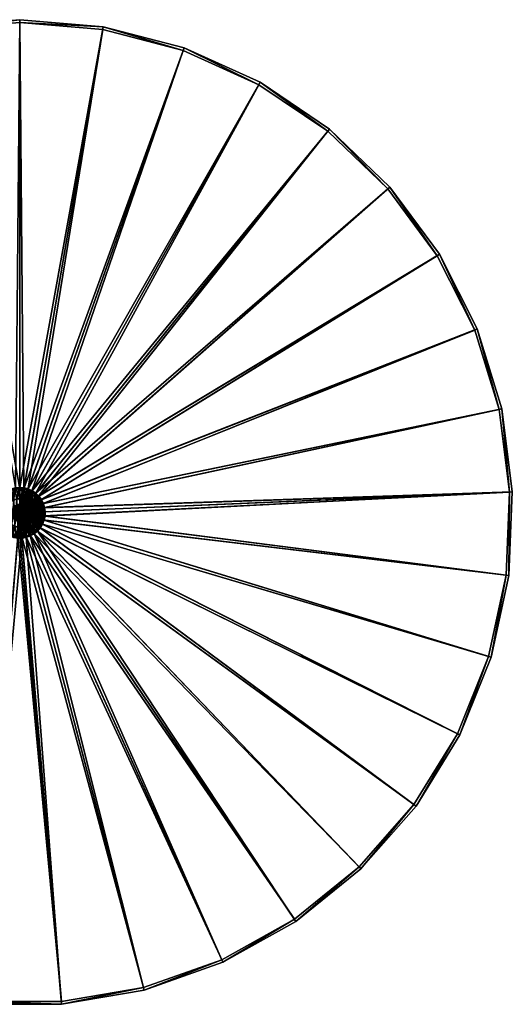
# Model space of a CAD drawing. Header units: millimetres. Extents: x 2 to 352, y -174 to 175.
# Tile 2 of 2: x 177 to 352, y -174 to 175. Entities that reach past the tile are written whole.
import ezdxf

# ---------------------------------------------------------------- set-up
doc = ezdxf.new("R2010")
doc.units = ezdxf.units.MM
doc.header["$LTSCALE"] = 25.4
doc.layers.get('0').update_dxf_attribs({"true_color": 0xff5454})

# ---------------------------------------------------------------- blocks, each defined once
blk = doc.blocks.new('CAMELEON-ZENITH-M-8066-8070-10196.STL')
at = {"color": 250, "true_color": 0x262626}
mesh = blk.add_polyface(dxfattribs=at)
corners = [(5.68, 36.87, 2.45), (2.88, 7.39, 2.45), (1.91, 7.43, 2.45), (6.63, 36.66, 2.45), (14.37, 65.25, 2.45), (15.28, 64.89, 2.45), (27.73, 91.75, 2.45), (28.56, 91.24, 2.45), (45.38, 115.62, 2.45), (46.12, 114.97, 2.45), (66.81, 136.16, 2.45), (67.43, 135.4, 2.45), (91.4, 152.78, 2.45), (91.88, 151.92, 2.45), (118.45, 165, 2.45), (118.78, 164.08, 2.45), (147.18, 172.48, 2.45), (147.34, 171.52, 2.45), (176.75, 175, 2.45), (176.75, 174.02, 2.45), (206.33, 172.48, 2.45), (206.16, 171.52, 2.45), (234.72, 164.08, 2.45), (235.05, 165, 2.45), (261.62, 151.92, 2.45), (262.1, 152.78, 2.45), (286.08, 135.4, 2.45), (286.69, 136.16, 2.45), (307.39, 114.97, 2.45), (308.12, 115.62, 2.45), (324.94, 91.24, 2.45), (325.77, 91.75, 2.45), (338.23, 64.89, 2.45), (339.13, 65.25, 2.45), (346.87, 36.66, 2.45), (347.82, 36.87, 2.45), (350.62, 7.39, 2.45), (351.59, 7.43, 2.45), (3.17, -22.23, 2.45), (4.14, -22.1, 2.45), (9.42, -51.24, 2.45), (10.36, -50.96, 2.45), (20.49, -78.79, 2.45), (21.36, -78.35, 2.45), (36.05, -104.06, 2.45), (36.84, -103.48, 2.45), (55.66, -126.34, 2.45), (56.34, -125.64, 2.45), (78.76, -144.99, 2.45), (79.3, -144.18, 2.45), (104.67, -159.46, 2.45), (105.07, -158.58, 2.45), (132.65, -169.35, 2.45), (132.9, -168.41, 2.45), (161.91, -174.37, 2.45), (161.99, -173.4, 2.45), (191.59, -174.37, 2.45), (191.51, -173.4, 2.45), (220.6, -168.41, 2.45), (220.85, -169.35, 2.45), (248.43, -158.58, 2.45), (248.83, -159.46, 2.45), (274.2, -144.18, 2.45), (274.75, -144.99, 2.45), (297.16, -125.64, 2.45), (297.84, -126.34, 2.45), (316.67, -103.48, 2.45), (317.45, -104.06, 2.45), (332.14, -78.35, 2.45), (333.01, -78.79, 2.45), (343.15, -50.96, 2.45), (344.08, -51.24, 2.45), (349.36, -22.1, 2.45), (350.33, -22.23, 2.45)]
mesh.append_faces([[corners[k] for k in face] for face in [(0, 1, 2), (1, 0, 3), (3, 4, 5), (5, 6, 7), (7, 8, 9), (9, 10, 11), (11, 12, 13), (13, 14, 15), (15, 16, 17), (17, 18, 19), (19, 20, 21), (21, 20, 22), (22, 23, 24), (24, 25, 26), (26, 27, 28), (28, 29, 30), (30, 31, 32), (32, 33, 34), (34, 35, 36), (38, 39, 40), (40, 41, 42), (42, 43, 44), (44, 45, 46), (46, 47, 48), (48, 49, 50), (50, 51, 52), (52, 53, 54), (54, 55, 56), (56, 58, 59), (59, 60, 61), (61, 62, 63), (63, 64, 65), (65, 66, 67), (67, 68, 69), (69, 70, 71), (71, 72, 73), (73, 36, 37)]], dxfattribs={"vtx0": -1, "vtx1": -1, "color": 250})
mesh.append_faces([[corners[k] for k in face] for face in [(3, 0, 4), (5, 4, 6), (7, 6, 8), (9, 8, 10), (11, 10, 12), (13, 12, 14), (15, 14, 16), (17, 16, 18), (19, 18, 20), (22, 20, 23), (24, 23, 25), (26, 25, 27), (28, 27, 29), (30, 29, 31), (32, 31, 33), (34, 33, 35), (36, 35, 37), (1, 38, 2), (38, 1, 39), (40, 39, 41), (42, 41, 43), (44, 43, 45), (46, 45, 47), (48, 47, 49), (50, 49, 51), (52, 51, 53), (54, 53, 55), (56, 55, 57), (56, 57, 58), (59, 58, 60), (61, 60, 62), (63, 62, 64), (65, 64, 66), (67, 66, 68), (69, 68, 70), (71, 70, 72), (73, 72, 36)]], dxfattribs={"vtx0": -1, "vtx2": -1, "color": 250})
mesh = blk.add_polyface(dxfattribs=at)
corners = [(175.23, 8.87, 239.53), (176.75, 175, 2.45), (147.18, 172.48, 2.45), (176.75, 9, 239.53)]
mesh.append_faces([[corners[k] for k in face] for face in [(0, 1, 2), (1, 0, 3)]], dxfattribs={"vtx0": -1, "color": 250})
mesh = blk.add_polyface(dxfattribs=at)
corners = [(176.75, 9, 239.53), (206.33, 172.48, 2.45), (176.75, 175, 2.45), (178.27, 8.87, 239.53)]
mesh.append_faces([[corners[k] for k in face] for face in [(0, 1, 2), (1, 0, 3)]], dxfattribs={"vtx0": -1, "color": 250})
mesh = blk.add_polyface(dxfattribs=at)
corners = [(176.75, 8.58, 238.73), (147.34, 171.52, 2.45), (176.75, 174.02, 2.45), (175.3, 8.46, 238.73)]
mesh.append_faces([[corners[k] for k in face] for face in [(0, 1, 2), (1, 0, 3)]], dxfattribs={"vtx0": -1, "color": 250})
mesh = blk.add_polyface(dxfattribs=at)
corners = [(178.2, 8.46, 238.73), (176.75, 174.02, 2.45), (206.16, 171.52, 2.45), (176.75, 8.58, 238.73)]
mesh.append_faces([[corners[k] for k in face] for face in [(0, 1, 2), (1, 0, 3)]], dxfattribs={"vtx0": -1, "color": 250})
mesh = blk.add_polyface(dxfattribs=at)
corners = [(179.61, 8.09, 238.73), (206.16, 171.52, 2.45), (234.72, 164.08, 2.45), (178.2, 8.46, 238.73)]
mesh.append_faces([[corners[k] for k in face] for face in [(0, 1, 2), (1, 0, 3)]], dxfattribs={"vtx0": -1, "color": 250})
mesh = blk.add_polyface(dxfattribs=at)
corners = [(178.27, 8.87, 239.53), (235.05, 165, 2.45), (206.33, 172.48, 2.45), (179.75, 8.49, 239.53)]
mesh.append_faces([[corners[k] for k in face] for face in [(0, 1, 2), (1, 0, 3)]], dxfattribs={"vtx0": -1, "color": 250})
mesh = blk.add_polyface(dxfattribs=at)
corners = [(179.75, 8.49, 239.53), (262.1, 152.78, 2.45), (235.05, 165, 2.45), (181.14, 7.86, 239.53)]
mesh.append_faces([[corners[k] for k in face] for face in [(0, 1, 2), (1, 0, 3)]], dxfattribs={"vtx0": -1, "color": 250})
mesh = blk.add_polyface(dxfattribs=at)
corners = [(180.94, 7.49, 238.73), (234.72, 164.08, 2.45), (261.62, 151.92, 2.45), (179.61, 8.09, 238.73)]
mesh.append_faces([[corners[k] for k in face] for face in [(0, 1, 2), (1, 0, 3)]], dxfattribs={"vtx0": -1, "color": 250})
mesh = blk.add_polyface(dxfattribs=at)
corners = [(182.14, 6.68, 238.73), (261.62, 151.92, 2.45), (286.08, 135.4, 2.45), (180.94, 7.49, 238.73)]
mesh.append_faces([[corners[k] for k in face] for face in [(0, 1, 2), (1, 0, 3)]], dxfattribs={"vtx0": -1, "color": 250})
mesh = blk.add_polyface(dxfattribs=at)
corners = [(181.14, 7.86, 239.53), (286.69, 136.16, 2.45), (262.1, 152.78, 2.45), (182.4, 7, 239.53)]
mesh.append_faces([[corners[k] for k in face] for face in [(0, 1, 2), (1, 0, 3)]], dxfattribs={"vtx0": -1, "color": 250})
mesh = blk.add_polyface(dxfattribs=at)
corners = [(183.19, 5.67, 238.73), (286.08, 135.4, 2.45), (307.39, 114.97, 2.45), (182.14, 6.68, 238.73)]
mesh.append_faces([[corners[k] for k in face] for face in [(0, 1, 2), (1, 0, 3)]], dxfattribs={"vtx0": -1, "color": 250})
mesh = blk.add_polyface(dxfattribs=at)
corners = [(182.4, 7, 239.53), (308.12, 115.62, 2.45), (286.69, 136.16, 2.45), (183.51, 5.95, 239.53)]
mesh.append_faces([[corners[k] for k in face] for face in [(0, 1, 2), (1, 0, 3)]], dxfattribs={"vtx0": -1, "color": 250})
mesh = blk.add_polyface(dxfattribs=at)
corners = [(325.77, 91.75, 2.45), (183.51, 5.95, 239.53), (184.41, 4.72, 239.53), (308.12, 115.62, 2.45)]
mesh.append_faces([[corners[k] for k in face] for face in [(0, 1, 2), (1, 0, 3)]], dxfattribs={"vtx0": -1, "color": 250})
mesh = blk.add_polyface(dxfattribs=at)
corners = [(183.19, 5.67, 238.73), (324.94, 91.24, 2.45), (184.06, 4.5, 238.73), (307.39, 114.97, 2.45)]
mesh.append_faces([[corners[k] for k in face] for face in [(0, 1, 2), (1, 0, 3)]], dxfattribs={"vtx0": -1, "color": 250})
mesh = blk.add_polyface(dxfattribs=at)
corners = [(184.06, 4.5, 238.73), (338.23, 64.89, 2.45), (184.72, 3.2, 238.73), (324.94, 91.24, 2.45)]
mesh.append_faces([[corners[k] for k in face] for face in [(0, 1, 2), (1, 0, 3)]], dxfattribs={"vtx0": -1, "color": 250})
mesh = blk.add_polyface(dxfattribs=at)
corners = [(339.13, 65.25, 2.45), (184.41, 4.72, 239.53), (185.1, 3.36, 239.53), (325.77, 91.75, 2.45)]
mesh.append_faces([[corners[k] for k in face] for face in [(0, 1, 2), (1, 0, 3)]], dxfattribs={"vtx0": -1, "color": 250})
mesh = blk.add_polyface(dxfattribs=at)
corners = [(184.72, 3.2, 238.73), (346.87, 36.66, 2.45), (185.14, 1.81, 238.73), (338.23, 64.89, 2.45)]
mesh.append_faces([[corners[k] for k in face] for face in [(0, 1, 2), (1, 0, 3)]], dxfattribs={"vtx0": -1, "color": 250})
mesh = blk.add_polyface(dxfattribs=at)
corners = [(347.82, 36.87, 2.45), (185.1, 3.36, 239.53), (185.55, 1.9, 239.53), (339.13, 65.25, 2.45)]
mesh.append_faces([[corners[k] for k in face] for face in [(0, 1, 2), (1, 0, 3)]], dxfattribs={"vtx0": -1, "color": 250})
mesh = blk.add_polyface(dxfattribs=at)
corners = [(185.14, 1.81, 238.73), (350.62, 7.39, 2.45), (185.33, 0.36, 238.73), (346.87, 36.66, 2.45)]
mesh.append_faces([[corners[k] for k in face] for face in [(0, 1, 2), (1, 0, 3)]], dxfattribs={"vtx0": -1, "color": 250})
mesh = blk.add_polyface(dxfattribs=at)
corners = [(351.59, 7.43, 2.45), (185.55, 1.9, 239.53), (185.74, 0.38, 239.53), (347.82, 36.87, 2.45)]
mesh.append_faces([[corners[k] for k in face] for face in [(0, 1, 2), (1, 0, 3)]], dxfattribs={"vtx0": -1, "color": 250})
mesh = blk.add_polyface(dxfattribs=at)
corners = [(167.82, -1.14, 239.53), (167.95, 1.9, 239.53), (167.76, 0.38, 239.53), (168.15, -2.64, 239.53), (168.4, 3.36, 239.53), (168.71, -4.05, 239.53), (169.09, 4.72, 239.53), (169.51, -5.35, 239.53), (169.99, 5.95, 239.53), (170.52, -6.5, 239.53), (171.1, 7, 239.53), (171.71, -7.46, 239.53), (171.5, 0, 239.53), (172.2, -2.62, 239.53), (173.04, -8.2, 239.53), (174.13, -4.55, 239.53), (174.48, -8.71, 239.53), (176.75, -5.25, 239.53), (175.99, -8.97, 239.53), (177.51, -8.97, 239.53), (179.38, -4.55, 239.53), (179.02, -8.71, 239.53), (180.46, -8.2, 239.53), (181.3, -2.62, 239.53), (181.79, -7.46, 239.53), (182, 0, 239.53), (182.98, -6.5, 239.53), (182.4, 7, 239.53), (183.51, 5.95, 239.53), (183.99, -5.35, 239.53), (184.41, 4.72, 239.53), (184.79, -4.05, 239.53), (185.1, 3.36, 239.53), (185.36, -2.64, 239.53), (185.55, 1.9, 239.53), (185.68, -1.14, 239.53), (185.74, 0.38, 239.53), (172.36, 7.86, 239.53), (172.2, 2.62, 239.53), (174.13, 4.55, 239.53), (173.75, 8.49, 239.53), (175.23, 8.87, 239.53), (176.75, 5.25, 239.53), (176.75, 9, 239.53), (179.38, 4.55, 239.53), (178.27, 8.87, 239.53), (179.75, 8.49, 239.53), (181.3, 2.62, 239.53), (181.14, 7.86, 239.53)]
mesh.append_faces([[corners[k] for k in face] for face in [(0, 1, 2), (34, 35, 36)]], dxfattribs={"vtx0": -1, "color": 250})
mesh.append_faces([[corners[k] for k in face] for face in [(1, 3, 4), (4, 5, 6), (6, 7, 8), (8, 9, 10), (12, 11, 13), (13, 14, 15), (15, 16, 17), (17, 19, 20), (20, 22, 23), (23, 24, 25), (27, 26, 28), (28, 29, 30), (30, 31, 32), (32, 33, 34), (37, 39, 40), (40, 39, 41), (41, 42, 43), (43, 44, 45), (45, 44, 46), (46, 47, 48), (48, 47, 27)]], dxfattribs={"vtx0": -1, "vtx1": -1, "color": 250})
mesh.append_faces([[corners[k] for k in face] for face in [(10, 11, 12), (25, 26, 27)]], dxfattribs={"vtx0": -1, "vtx1": -1, "vtx2": -1, "color": 250})
mesh.append_faces([[corners[k] for k in face] for face in [(1, 0, 3), (4, 3, 5), (6, 5, 7), (8, 7, 9), (10, 9, 11), (13, 11, 14), (15, 14, 16), (17, 16, 18), (17, 18, 19), (20, 19, 21), (20, 21, 22), (23, 22, 24), (25, 24, 26), (28, 26, 29), (30, 29, 31), (32, 31, 33), (34, 33, 35), (12, 37, 10), (37, 12, 38), (37, 38, 39), (41, 39, 42), (43, 42, 44), (46, 44, 47), (27, 47, 25)]], dxfattribs={"vtx0": -1, "vtx2": -1, "color": 250})
at = {"color": 28, "true_color": 0x361002}
mesh = blk.add_polyface(dxfattribs=at)
corners = [(167.98, 1.17, 239.53), (168.11, -1.91, 239.53), (167.91, -0.38, 239.53), (168.31, 2.67, 239.53), (168.57, -3.38, 239.53), (168.91, 4.1, 239.53), (169.28, -4.75, 239.53), (169.74, 5.4, 239.53), (170.22, -5.97, 239.53), (170.78, 6.53, 239.53), (171.36, -7.01, 239.53), (172, 7.47, 239.53), (171.76, -0.21, 239.53), (171.84, 0.95, 239.53), (172.19, 2.05, 239.53), (173.37, 8.18, 239.53), (172.79, 3.05, 239.53), (173.6, 3.88, 239.53), (174.85, 8.64, 239.53), (174.58, 4.5, 239.53), (175.67, 4.88, 239.53), (176.38, 8.84, 239.53), (176.83, 5, 239.53), (177.92, 8.77, 239.53), (177.98, 4.85, 239.53), (179.42, 8.44, 239.53), (179.06, 4.43, 239.53), (180.02, 3.78, 239.53), (180.85, 7.84, 239.53), (180.81, 2.92, 239.53), (181.37, 1.91, 239.53), (182.15, 7.01, 239.53), (181.69, 0.79, 239.53), (181.74, -0.37, 239.53), (172.66, -7.84, 239.53), (171.94, -1.36, 239.53), (172.38, -2.43, 239.53), (173.06, -3.37, 239.53), (174.08, -8.44, 239.53), (173.94, -4.13, 239.53), (174.97, -4.67, 239.53), (175.59, -8.77, 239.53), (176.09, -4.96, 239.53), (177.13, -8.84, 239.53), (177.25, -4.97, 239.53), (178.66, -8.64, 239.53), (178.39, -4.72, 239.53), (179.43, -4.22, 239.53), (180.13, -8.18, 239.53), (180.33, -3.49, 239.53), (181.5, -7.47, 239.53), (181.04, -2.57, 239.53), (181.52, -1.51, 239.53), (182.72, -6.53, 239.53), (183.28, 5.97, 239.53), (183.77, -5.4, 239.53), (184.22, 4.75, 239.53), (184.6, -4.1, 239.53), (184.93, 3.38, 239.53), (185.19, -2.67, 239.53), (185.39, 1.91, 239.53), (185.52, -1.17, 239.53), (185.59, 0.38, 239.53)]
mesh.append_faces([[corners[k] for k in face] for face in [(0, 1, 2), (61, 60, 62)]], dxfattribs={"vtx0": -1, "color": 28})
mesh.append_faces([[corners[k] for k in face] for face in [(1, 3, 4), (4, 5, 6), (6, 7, 8), (8, 9, 10), (12, 11, 13), (13, 11, 14), (14, 15, 16), (16, 15, 17), (17, 18, 19), (19, 18, 20), (20, 21, 22), (22, 23, 24), (24, 25, 26), (26, 25, 27), (27, 28, 29), (29, 28, 30), (30, 31, 32), (32, 31, 33), (34, 37, 38), (38, 40, 41), (41, 42, 43), (43, 44, 45), (45, 47, 48), (48, 49, 50), (50, 52, 53), (53, 54, 55), (55, 56, 57), (57, 58, 59), (59, 60, 61)]], dxfattribs={"vtx0": -1, "vtx1": -1, "color": 28})
mesh.append_faces([[corners[k] for k in face] for face in [(10, 11, 12), (53, 33, 31)]], dxfattribs={"vtx0": -1, "vtx1": -1, "vtx2": -1, "color": 28})
mesh.append_faces([[corners[k] for k in face] for face in [(1, 0, 3), (4, 3, 5), (6, 5, 7), (8, 7, 9), (10, 9, 11), (14, 11, 15), (17, 15, 18), (20, 18, 21), (22, 21, 23), (24, 23, 25), (27, 25, 28), (30, 28, 31), (12, 34, 10), (34, 12, 35), (34, 35, 36), (34, 36, 37), (38, 37, 39), (38, 39, 40), (41, 40, 42), (43, 42, 44), (45, 44, 46), (45, 46, 47), (48, 47, 49), (50, 49, 51), (50, 51, 52), (53, 52, 33), (53, 31, 54), (55, 54, 56), (57, 56, 58), (59, 58, 60)]], dxfattribs={"vtx0": -1, "vtx2": -1, "color": 28})
at = {"color": 250, "true_color": 0x262626}
mesh = blk.add_polyface(dxfattribs=at)
corners = [(172.56, 7.49, 238.73), (171.5, 0, 238.73), (171.36, 6.68, 238.73), (172.2, 2.62, 238.73), (174.13, 4.55, 238.73), (173.89, 8.09, 238.73), (175.3, 8.46, 238.73), (176.75, 5.25, 238.73), (176.75, 8.58, 238.73), (178.2, 8.46, 238.73), (179.38, 4.55, 238.73), (179.61, 8.09, 238.73), (181.3, 2.62, 238.73), (180.94, 7.49, 238.73), (182.14, 6.68, 238.73), (182, 0, 238.73), (168.36, 1.81, 238.73), (168.24, -1.09, 238.73), (168.17, 0.36, 238.73), (168.54, -2.51, 238.73), (168.79, 3.2, 238.73), (169.09, -3.86, 238.73), (169.44, 4.5, 238.73), (169.85, -5.1, 238.73), (170.31, 5.67, 238.73), (170.81, -6.2, 238.73), (171.94, -7.11, 238.73), (172.2, -2.62, 238.73), (173.22, -7.82, 238.73), (174.13, -4.55, 238.73), (174.59, -8.31, 238.73), (176.75, -5.25, 238.73), (176.02, -8.55, 238.73), (176.75, -8.58, 238.73), (179.38, -4.55, 238.73), (177.48, -8.55, 238.73), (178.91, -8.31, 238.73), (180.29, -7.82, 238.73), (181.3, -2.62, 238.73), (181.56, -7.11, 238.73), (182.69, -6.2, 238.73), (183.19, 5.67, 238.73), (183.65, -5.1, 238.73), (184.06, 4.5, 238.73), (184.42, -3.86, 238.73), (184.72, 3.2, 238.73), (184.96, -2.51, 238.73), (185.14, 1.81, 238.73), (185.26, -1.09, 238.73), (185.33, 0.36, 238.73)]
mesh.append_faces([[corners[k] for k in face] for face in [(16, 17, 18), (48, 47, 49)]], dxfattribs={"vtx0": -1, "color": 250})
mesh.append_faces([[corners[k] for k in face] for face in [(0, 1, 2), (1, 0, 3), (3, 0, 4), (4, 6, 7), (7, 9, 10), (10, 11, 12), (12, 14, 15), (17, 16, 19), (19, 20, 21), (21, 22, 23), (23, 24, 25), (25, 1, 26), (26, 27, 28), (28, 29, 30), (30, 31, 32), (32, 31, 33), (33, 34, 35), (35, 34, 36), (36, 34, 37), (37, 38, 39), (39, 15, 40), (40, 41, 42), (42, 43, 44), (44, 45, 46), (46, 47, 48)]], dxfattribs={"vtx0": -1, "vtx1": -1, "color": 250})
mesh.append_faces([[corners[k] for k in face] for face in [(25, 2, 1), (40, 15, 14)]], dxfattribs={"vtx0": -1, "vtx1": -1, "vtx2": -1, "color": 250})
mesh.append_faces([[corners[k] for k in face] for face in [(4, 0, 5), (4, 5, 6), (7, 6, 8), (7, 8, 9), (10, 9, 11), (12, 11, 13), (12, 13, 14), (19, 16, 20), (21, 20, 22), (23, 22, 24), (25, 24, 2), (26, 1, 27), (28, 27, 29), (30, 29, 31), (33, 31, 34), (37, 34, 38), (39, 38, 15), (40, 14, 41), (42, 41, 43), (44, 43, 45), (46, 45, 47)]], dxfattribs={"vtx0": -1, "vtx2": -1, "color": 250})
at = {"color": 28, "true_color": 0x361002}
mesh = blk.add_polyface(dxfattribs=at)
corners = [(176.62, 3, 247.88), (177.92, 8.77, 239.53), (176.38, 8.84, 239.53), (177.15, 2.98, 247.88)]
mesh.append_faces([[corners[k] for k in face] for face in [(0, 1, 2), (1, 0, 3)]], dxfattribs={"vtx0": -1, "color": 28})
mesh = blk.add_polyface(dxfattribs=at)
corners = [(177.15, 2.98, 247.88), (179.42, 8.44, 239.53), (177.92, 8.77, 239.53), (177.66, 2.86, 247.88)]
mesh.append_faces([[corners[k] for k in face] for face in [(0, 1, 2), (1, 0, 3)]], dxfattribs={"vtx0": -1, "color": 28})
mesh = blk.add_polyface(dxfattribs=at)
corners = [(177.66, 2.86, 247.88), (180.85, 7.84, 239.53), (179.42, 8.44, 239.53), (178.14, 2.66, 247.88)]
mesh.append_faces([[corners[k] for k in face] for face in [(0, 1, 2), (1, 0, 3)]], dxfattribs={"vtx0": -1, "color": 28})
mesh = blk.add_polyface(dxfattribs=at)
corners = [(178.14, 2.66, 247.88), (182.15, 7.01, 239.53), (180.85, 7.84, 239.53), (178.58, 2.38, 247.88)]
mesh.append_faces([[corners[k] for k in face] for face in [(0, 1, 2), (1, 0, 3)]], dxfattribs={"vtx0": -1, "color": 28})
mesh = blk.add_polyface(dxfattribs=at)
corners = [(178.58, 2.38, 247.88), (183.28, 5.97, 239.53), (182.15, 7.01, 239.53), (178.97, 2.03, 247.88)]
mesh.append_faces([[corners[k] for k in face] for face in [(0, 1, 2), (1, 0, 3)]], dxfattribs={"vtx0": -1, "color": 28})
at = {"color": 250, "true_color": 0x262626}
mesh = blk.add_polyface(dxfattribs=at)
corners = [(185.26, -1.09, 238.73), (350.62, 7.39, 2.45), (349.36, -22.1, 2.45), (185.33, 0.36, 238.73)]
mesh.append_faces([[corners[k] for k in face] for face in [(0, 1, 2), (1, 0, 3)]], dxfattribs={"vtx0": -1, "color": 250})
mesh = blk.add_polyface(dxfattribs=at)
corners = [(351.59, 7.43, 2.45), (185.68, -1.14, 239.53), (350.33, -22.23, 2.45), (185.74, 0.38, 239.53)]
mesh.append_faces([[corners[k] for k in face] for face in [(0, 1, 2), (1, 0, 3)]], dxfattribs={"vtx0": -1, "color": 250})
at = {"color": 28, "true_color": 0x361002}
mesh = blk.add_polyface(dxfattribs=at)
corners = [(171.84, 0.95, 233.23), (171.94, -1.36, 233.23), (171.76, -0.21, 233.23), (172.19, 2.05, 233.23), (172.38, -2.43, 233.23), (172.79, 3.05, 233.23), (173.06, -3.37, 233.23), (173.6, 3.88, 233.23), (173.94, -4.13, 233.23), (174.58, 4.5, 233.23), (174.97, -4.67, 233.23), (175.67, 4.88, 233.23), (176.09, -4.96, 233.23), (176.83, 5, 233.23), (177.25, -4.97, 233.23), (177.98, 4.85, 233.23), (178.39, -4.72, 233.23), (179.06, 4.43, 233.23), (179.43, -4.22, 233.23), (180.02, 3.78, 233.23), (180.33, -3.49, 233.23), (180.81, 2.92, 233.23), (181.04, -2.57, 233.23), (181.37, 1.91, 233.23), (181.52, -1.51, 233.23), (181.69, 0.79, 233.23), (181.74, -0.37, 233.23)]
mesh.append_faces([[corners[k] for k in face] for face in [(0, 1, 2), (24, 25, 26)]], dxfattribs={"vtx0": -1, "color": 28})
mesh.append_faces([[corners[k] for k in face] for face in [(1, 3, 4), (4, 5, 6), (6, 7, 8), (8, 9, 10), (10, 11, 12), (12, 13, 14), (14, 15, 16), (16, 17, 18), (18, 19, 20), (20, 21, 22), (22, 23, 24)]], dxfattribs={"vtx0": -1, "vtx1": -1, "color": 28})
mesh.append_faces([[corners[k] for k in face] for face in [(1, 0, 3), (4, 3, 5), (6, 5, 7), (8, 7, 9), (10, 9, 11), (12, 11, 13), (14, 13, 15), (16, 15, 17), (18, 17, 19), (20, 19, 21), (22, 21, 23), (24, 23, 25)]], dxfattribs={"vtx0": -1, "vtx2": -1, "color": 28})
at = {"color": 250, "true_color": 0x262626}
mesh = blk.add_polyface(dxfattribs=at)
corners = [(176.75, 5.25, 239.53), (174.13, 4.55, 238.73), (176.75, 5.25, 238.73), (174.13, 4.55, 239.53)]
mesh.append_faces([[corners[k] for k in face] for face in [(0, 1, 2), (1, 0, 3)]], dxfattribs={"vtx0": -1, "color": 250})
at = {"color": 28, "true_color": 0x361002}
mesh = blk.add_polyface(dxfattribs=at)
corners = [(175.67, 4.88, 239.53), (176.83, 5, 233.23), (175.67, 4.88, 233.23), (176.83, 5, 239.53)]
mesh.append_faces([[corners[k] for k in face] for face in [(0, 1, 2), (1, 0, 3)]], dxfattribs={"vtx0": -1, "color": 28})
at = {"color": 250, "true_color": 0x262626}
mesh = blk.add_polyface(dxfattribs=at)
corners = [(179.38, 4.55, 239.53), (176.75, 5.25, 238.73), (179.38, 4.55, 238.73), (176.75, 5.25, 239.53)]
mesh.append_faces([[corners[k] for k in face] for face in [(0, 1, 2), (1, 0, 3)]], dxfattribs={"vtx0": -1, "color": 250})
at = {"color": 28, "true_color": 0x361002}
mesh = blk.add_polyface(dxfattribs=at)
corners = [(176.83, 5, 239.53), (177.98, 4.85, 233.23), (176.83, 5, 233.23), (177.98, 4.85, 239.53)]
mesh.append_faces([[corners[k] for k in face] for face in [(0, 1, 2), (1, 0, 3)]], dxfattribs={"vtx0": -1, "color": 28})
mesh = blk.add_polyface(dxfattribs=at)
corners = [(177.98, 4.85, 239.53), (179.06, 4.43, 233.23), (177.98, 4.85, 233.23), (179.06, 4.43, 239.53)]
mesh.append_faces([[corners[k] for k in face] for face in [(0, 1, 2), (1, 0, 3)]], dxfattribs={"vtx0": -1, "color": 28})
mesh = blk.add_polyface(dxfattribs=at)
corners = [(184.22, 4.75, 239.53), (178.97, 2.03, 247.88), (179.28, 1.61, 247.88), (183.28, 5.97, 239.53)]
mesh.append_faces([[corners[k] for k in face] for face in [(0, 1, 2), (1, 0, 3)]], dxfattribs={"vtx0": -1, "color": 28})
mesh = blk.add_polyface(dxfattribs=at)
corners = [(179.06, 4.43, 239.53), (180.02, 3.78, 233.23), (179.06, 4.43, 233.23), (180.02, 3.78, 239.53)]
mesh.append_faces([[corners[k] for k in face] for face in [(0, 1, 2), (1, 0, 3)]], dxfattribs={"vtx0": -1, "color": 28})
mesh = blk.add_polyface(dxfattribs=at)
corners = [(184.93, 3.38, 239.53), (179.28, 1.61, 247.88), (179.53, 1.15, 247.88), (184.22, 4.75, 239.53)]
mesh.append_faces([[corners[k] for k in face] for face in [(0, 1, 2), (1, 0, 3)]], dxfattribs={"vtx0": -1, "color": 28})
at = {"color": 250, "true_color": 0x262626}
mesh = blk.add_polyface(dxfattribs=at)
corners = [(181.3, 2.62, 239.53), (179.38, 4.55, 238.73), (181.3, 2.62, 238.73), (179.38, 4.55, 239.53)]
mesh.append_faces([[corners[k] for k in face] for face in [(0, 1, 2), (1, 0, 3)]], dxfattribs={"vtx0": -1, "color": 250})
at = {"color": 28, "true_color": 0x361002}
mesh = blk.add_polyface(dxfattribs=at)
corners = [(180.02, 3.78, 233.23), (180.81, 2.92, 239.53), (180.81, 2.92, 233.23), (180.02, 3.78, 239.53)]
mesh.append_faces([[corners[k] for k in face] for face in [(0, 1, 2), (1, 0, 3)]], dxfattribs={"vtx0": -1, "color": 28})
mesh = blk.add_polyface(dxfattribs=at)
corners = [(173.82, -0.65, 247.88), (173.77, 0.4, 247.88), (173.75, -0.13, 247.88), (173.89, 0.91, 247.88), (173.98, -1.15, 247.88), (174.09, 1.39, 247.88), (174.22, -1.61, 247.88), (174.37, 1.83, 247.88), (174.53, -2.03, 247.88), (174.72, 2.22, 247.88), (174.92, -2.38, 247.88), (175.14, 2.53, 247.88), (175.36, -2.66, 247.88), (175.6, 2.78, 247.88), (175.84, -2.86, 247.88), (176.1, 2.93, 247.88), (176.36, -2.98, 247.88), (176.62, 3, 247.88), (176.88, -3, 247.88), (177.15, 2.98, 247.88), (177.4, -2.93, 247.88), (177.66, 2.86, 247.88), (177.9, -2.78, 247.88), (178.14, 2.66, 247.88), (178.36, -2.53, 247.88), (178.58, 2.38, 247.88), (178.78, -2.22, 247.88), (178.97, 2.03, 247.88), (179.13, -1.83, 247.88), (179.28, 1.61, 247.88), (179.41, -1.39, 247.88), (179.53, 1.15, 247.88), (179.61, -0.91, 247.88), (179.68, 0.65, 247.88), (179.73, -0.4, 247.88), (179.75, 0.13, 247.88)]
mesh.append_faces([[corners[k] for k in face] for face in [(0, 1, 2), (33, 34, 35)]], dxfattribs={"vtx0": -1, "color": 28})
mesh.append_faces([[corners[k] for k in face] for face in [(1, 0, 3), (3, 4, 5), (5, 6, 7), (7, 8, 9), (9, 10, 11), (11, 12, 13), (13, 14, 15), (15, 16, 17), (17, 18, 19), (19, 20, 21), (21, 22, 23), (23, 24, 25), (25, 26, 27), (27, 28, 29), (29, 30, 31), (31, 32, 33)]], dxfattribs={"vtx0": -1, "vtx1": -1, "color": 28})
mesh.append_faces([[corners[k] for k in face] for face in [(3, 0, 4), (5, 4, 6), (7, 6, 8), (9, 8, 10), (11, 10, 12), (13, 12, 14), (15, 14, 16), (17, 16, 18), (19, 18, 20), (21, 20, 22), (23, 22, 24), (25, 24, 26), (27, 26, 28), (29, 28, 30), (31, 30, 32), (33, 32, 34)]], dxfattribs={"vtx0": -1, "vtx2": -1, "color": 28})
mesh = blk.add_polyface(dxfattribs=at)
corners = [(185.39, 1.91, 239.53), (179.53, 1.15, 247.88), (179.68, 0.65, 247.88), (184.93, 3.38, 239.53)]
mesh.append_faces([[corners[k] for k in face] for face in [(0, 1, 2), (1, 0, 3)]], dxfattribs={"vtx0": -1, "color": 28})
mesh = blk.add_polyface(dxfattribs=at)
corners = [(185.59, 0.38, 239.53), (179.68, 0.65, 247.88), (179.75, 0.13, 247.88), (185.39, 1.91, 239.53)]
mesh.append_faces([[corners[k] for k in face] for face in [(0, 1, 2), (1, 0, 3)]], dxfattribs={"vtx0": -1, "color": 28})
mesh = blk.add_polyface(dxfattribs=at)
corners = [(185.59, 0.38, 239.53), (179.73, -0.4, 247.88), (185.52, -1.17, 239.53), (179.75, 0.13, 247.88)]
mesh.append_faces([[corners[k] for k in face] for face in [(0, 1, 2), (1, 0, 3)]], dxfattribs={"vtx0": -1, "color": 28})
mesh = blk.add_polyface(dxfattribs=at)
corners = [(180.81, 2.92, 233.23), (181.37, 1.91, 239.53), (181.37, 1.91, 233.23), (180.81, 2.92, 239.53)]
mesh.append_faces([[corners[k] for k in face] for face in [(0, 1, 2), (1, 0, 3)]], dxfattribs={"vtx0": -1, "color": 28})
at = {"color": 250, "true_color": 0x262626}
mesh = blk.add_polyface(dxfattribs=at)
corners = [(181.3, 2.62, 239.53), (182, 0, 238.73), (182, 0, 239.53), (181.3, 2.62, 238.73)]
mesh.append_faces([[corners[k] for k in face] for face in [(0, 1, 2), (1, 0, 3)]], dxfattribs={"vtx0": -1, "color": 250})
at = {"color": 28, "true_color": 0x361002}
mesh = blk.add_polyface(dxfattribs=at)
corners = [(181.37, 1.91, 233.23), (181.69, 0.79, 239.53), (181.69, 0.79, 233.23), (181.37, 1.91, 239.53)]
mesh.append_faces([[corners[k] for k in face] for face in [(0, 1, 2), (1, 0, 3)]], dxfattribs={"vtx0": -1, "color": 28})
mesh = blk.add_polyface(dxfattribs=at)
corners = [(181.69, 0.79, 233.23), (181.74, -0.37, 239.53), (181.74, -0.37, 233.23), (181.69, 0.79, 239.53)]
mesh.append_faces([[corners[k] for k in face] for face in [(0, 1, 2), (1, 0, 3)]], dxfattribs={"vtx0": -1, "color": 28})
mesh = blk.add_polyface(dxfattribs=at)
corners = [(176.88, -3, 247.88), (175.59, -8.77, 239.53), (177.13, -8.84, 239.53), (176.36, -2.98, 247.88)]
mesh.append_faces([[corners[k] for k in face] for face in [(0, 1, 2), (1, 0, 3)]], dxfattribs={"vtx0": -1, "color": 28})
mesh = blk.add_polyface(dxfattribs=at)
corners = [(177.4, -2.93, 247.88), (177.13, -8.84, 239.53), (178.66, -8.64, 239.53), (176.88, -3, 247.88)]
mesh.append_faces([[corners[k] for k in face] for face in [(0, 1, 2), (1, 0, 3)]], dxfattribs={"vtx0": -1, "color": 28})
mesh = blk.add_polyface(dxfattribs=at)
corners = [(177.9, -2.78, 247.88), (178.66, -8.64, 239.53), (180.13, -8.18, 239.53), (177.4, -2.93, 247.88)]
mesh.append_faces([[corners[k] for k in face] for face in [(0, 1, 2), (1, 0, 3)]], dxfattribs={"vtx0": -1, "color": 28})
mesh = blk.add_polyface(dxfattribs=at)
corners = [(178.36, -2.53, 247.88), (180.13, -8.18, 239.53), (181.5, -7.47, 239.53), (177.9, -2.78, 247.88)]
mesh.append_faces([[corners[k] for k in face] for face in [(0, 1, 2), (1, 0, 3)]], dxfattribs={"vtx0": -1, "color": 28})
mesh = blk.add_polyface(dxfattribs=at)
corners = [(178.78, -2.22, 247.88), (181.5, -7.47, 239.53), (182.72, -6.53, 239.53), (178.36, -2.53, 247.88)]
mesh.append_faces([[corners[k] for k in face] for face in [(0, 1, 2), (1, 0, 3)]], dxfattribs={"vtx0": -1, "color": 28})
mesh = blk.add_polyface(dxfattribs=at)
corners = [(183.77, -5.4, 239.53), (178.78, -2.22, 247.88), (182.72, -6.53, 239.53), (179.13, -1.83, 247.88)]
mesh.append_faces([[corners[k] for k in face] for face in [(0, 1, 2), (1, 0, 3)]], dxfattribs={"vtx0": -1, "color": 28})
mesh = blk.add_polyface(dxfattribs=at)
corners = [(184.6, -4.1, 239.53), (179.13, -1.83, 247.88), (183.77, -5.4, 239.53), (179.41, -1.39, 247.88)]
mesh.append_faces([[corners[k] for k in face] for face in [(0, 1, 2), (1, 0, 3)]], dxfattribs={"vtx0": -1, "color": 28})
at = {"color": 250, "true_color": 0x262626}
mesh = blk.add_polyface(dxfattribs=at)
corners = [(179.38, -4.55, 239.53), (181.3, -2.62, 238.73), (179.38, -4.55, 238.73), (181.3, -2.62, 239.53)]
mesh.append_faces([[corners[k] for k in face] for face in [(0, 1, 2), (1, 0, 3)]], dxfattribs={"vtx0": -1, "color": 250})
at = {"color": 28, "true_color": 0x361002}
mesh = blk.add_polyface(dxfattribs=at)
corners = [(185.19, -2.67, 239.53), (179.41, -1.39, 247.88), (184.6, -4.1, 239.53), (179.61, -0.91, 247.88)]
mesh.append_faces([[corners[k] for k in face] for face in [(0, 1, 2), (1, 0, 3)]], dxfattribs={"vtx0": -1, "color": 28})
mesh = blk.add_polyface(dxfattribs=at)
corners = [(180.33, -3.49, 239.53), (179.43, -4.22, 233.23), (180.33, -3.49, 233.23), (179.43, -4.22, 239.53)]
mesh.append_faces([[corners[k] for k in face] for face in [(0, 1, 2), (1, 0, 3)]], dxfattribs={"vtx0": -1, "color": 28})
mesh = blk.add_polyface(dxfattribs=at)
corners = [(185.52, -1.17, 239.53), (179.61, -0.91, 247.88), (185.19, -2.67, 239.53), (179.73, -0.4, 247.88)]
mesh.append_faces([[corners[k] for k in face] for face in [(0, 1, 2), (1, 0, 3)]], dxfattribs={"vtx0": -1, "color": 28})
mesh = blk.add_polyface(dxfattribs=at)
corners = [(181.04, -2.57, 233.23), (180.33, -3.49, 239.53), (180.33, -3.49, 233.23), (181.04, -2.57, 239.53)]
mesh.append_faces([[corners[k] for k in face] for face in [(0, 1, 2), (1, 0, 3)]], dxfattribs={"vtx0": -1, "color": 28})
mesh = blk.add_polyface(dxfattribs=at)
corners = [(181.52, -1.51, 233.23), (181.04, -2.57, 239.53), (181.04, -2.57, 233.23), (181.52, -1.51, 239.53)]
mesh.append_faces([[corners[k] for k in face] for face in [(0, 1, 2), (1, 0, 3)]], dxfattribs={"vtx0": -1, "color": 28})
at = {"color": 250, "true_color": 0x262626}
mesh = blk.add_polyface(dxfattribs=at)
corners = [(182, 0, 239.53), (181.3, -2.62, 238.73), (181.3, -2.62, 239.53), (182, 0, 238.73)]
mesh.append_faces([[corners[k] for k in face] for face in [(0, 1, 2), (1, 0, 3)]], dxfattribs={"vtx0": -1, "color": 250})
at = {"color": 28, "true_color": 0x361002}
mesh = blk.add_polyface(dxfattribs=at)
corners = [(181.74, -0.37, 233.23), (181.52, -1.51, 239.53), (181.52, -1.51, 233.23), (181.74, -0.37, 239.53)]
mesh.append_faces([[corners[k] for k in face] for face in [(0, 1, 2), (1, 0, 3)]], dxfattribs={"vtx0": -1, "color": 28})
at = {"color": 250, "true_color": 0x262626}
mesh = blk.add_polyface(dxfattribs=at)
corners = [(184.42, -3.86, 238.73), (343.15, -50.96, 2.45), (332.14, -78.35, 2.45), (184.96, -2.51, 238.73)]
mesh.append_faces([[corners[k] for k in face] for face in [(0, 1, 2), (1, 0, 3)]], dxfattribs={"vtx0": -1, "color": 250})
mesh = blk.add_polyface(dxfattribs=at)
corners = [(344.08, -51.24, 2.45), (184.79, -4.05, 239.53), (333.01, -78.79, 2.45), (185.36, -2.64, 239.53)]
mesh.append_faces([[corners[k] for k in face] for face in [(0, 1, 2), (1, 0, 3)]], dxfattribs={"vtx0": -1, "color": 250})
mesh = blk.add_polyface(dxfattribs=at)
corners = [(184.96, -2.51, 238.73), (349.36, -22.1, 2.45), (343.15, -50.96, 2.45), (185.26, -1.09, 238.73)]
mesh.append_faces([[corners[k] for k in face] for face in [(0, 1, 2), (1, 0, 3)]], dxfattribs={"vtx0": -1, "color": 250})
mesh = blk.add_polyface(dxfattribs=at)
corners = [(350.33, -22.23, 2.45), (185.36, -2.64, 239.53), (344.08, -51.24, 2.45), (185.68, -1.14, 239.53)]
mesh.append_faces([[corners[k] for k in face] for face in [(0, 1, 2), (1, 0, 3)]], dxfattribs={"vtx0": -1, "color": 250})
mesh = blk.add_polyface(dxfattribs=at)
corners = [(174.13, -4.55, 239.53), (176.75, -5.25, 238.73), (174.13, -4.55, 238.73), (176.75, -5.25, 239.53)]
mesh.append_faces([[corners[k] for k in face] for face in [(0, 1, 2), (1, 0, 3)]], dxfattribs={"vtx0": -1, "color": 250})
at = {"color": 28, "true_color": 0x361002}
mesh = blk.add_polyface(dxfattribs=at)
corners = [(177.25, -4.97, 239.53), (176.09, -4.96, 233.23), (177.25, -4.97, 233.23), (176.09, -4.96, 239.53)]
mesh.append_faces([[corners[k] for k in face] for face in [(0, 1, 2), (1, 0, 3)]], dxfattribs={"vtx0": -1, "color": 28})
at = {"color": 250, "true_color": 0x262626}
mesh = blk.add_polyface(dxfattribs=at)
corners = [(176.75, -5.25, 239.53), (179.38, -4.55, 238.73), (176.75, -5.25, 238.73), (179.38, -4.55, 239.53)]
mesh.append_faces([[corners[k] for k in face] for face in [(0, 1, 2), (1, 0, 3)]], dxfattribs={"vtx0": -1, "color": 250})
at = {"color": 28, "true_color": 0x361002}
mesh = blk.add_polyface(dxfattribs=at)
corners = [(178.39, -4.72, 239.53), (177.25, -4.97, 233.23), (178.39, -4.72, 233.23), (177.25, -4.97, 239.53)]
mesh.append_faces([[corners[k] for k in face] for face in [(0, 1, 2), (1, 0, 3)]], dxfattribs={"vtx0": -1, "color": 28})
mesh = blk.add_polyface(dxfattribs=at)
corners = [(179.43, -4.22, 239.53), (178.39, -4.72, 233.23), (179.43, -4.22, 233.23), (178.39, -4.72, 239.53)]
mesh.append_faces([[corners[k] for k in face] for face in [(0, 1, 2), (1, 0, 3)]], dxfattribs={"vtx0": -1, "color": 28})
at = {"color": 250, "true_color": 0x262626}
mesh = blk.add_polyface(dxfattribs=at)
corners = [(181.56, -7.11, 238.73), (297.16, -125.64, 2.45), (274.2, -144.18, 2.45), (182.69, -6.2, 238.73)]
mesh.append_faces([[corners[k] for k in face] for face in [(0, 1, 2), (1, 0, 3)]], dxfattribs={"vtx0": -1, "color": 250})
mesh = blk.add_polyface(dxfattribs=at)
corners = [(182.98, -6.5, 239.53), (274.75, -144.99, 2.45), (297.84, -126.34, 2.45), (181.79, -7.46, 239.53)]
mesh.append_faces([[corners[k] for k in face] for face in [(0, 1, 2), (1, 0, 3)]], dxfattribs={"vtx0": -1, "color": 250})
mesh = blk.add_polyface(dxfattribs=at)
corners = [(182.69, -6.2, 238.73), (316.67, -103.48, 2.45), (297.16, -125.64, 2.45), (183.65, -5.1, 238.73)]
mesh.append_faces([[corners[k] for k in face] for face in [(0, 1, 2), (1, 0, 3)]], dxfattribs={"vtx0": -1, "color": 250})
mesh = blk.add_polyface(dxfattribs=at)
corners = [(317.45, -104.06, 2.45), (182.98, -6.5, 239.53), (297.84, -126.34, 2.45), (183.99, -5.35, 239.53)]
mesh.append_faces([[corners[k] for k in face] for face in [(0, 1, 2), (1, 0, 3)]], dxfattribs={"vtx0": -1, "color": 250})
mesh = blk.add_polyface(dxfattribs=at)
corners = [(183.65, -5.1, 238.73), (332.14, -78.35, 2.45), (316.67, -103.48, 2.45), (184.42, -3.86, 238.73)]
mesh.append_faces([[corners[k] for k in face] for face in [(0, 1, 2), (1, 0, 3)]], dxfattribs={"vtx0": -1, "color": 250})
mesh = blk.add_polyface(dxfattribs=at)
corners = [(333.01, -78.79, 2.45), (183.99, -5.35, 239.53), (317.45, -104.06, 2.45), (184.79, -4.05, 239.53)]
mesh.append_faces([[corners[k] for k in face] for face in [(0, 1, 2), (1, 0, 3)]], dxfattribs={"vtx0": -1, "color": 250})
mesh = blk.add_polyface(dxfattribs=at)
corners = [(177.51, -8.97, 239.53), (161.91, -174.37, 2.45), (191.59, -174.37, 2.45), (175.99, -8.97, 239.53)]
mesh.append_faces([[corners[k] for k in face] for face in [(0, 1, 2), (1, 0, 3)]], dxfattribs={"vtx0": -1, "color": 250})
mesh = blk.add_polyface(dxfattribs=at)
corners = [(176.02, -8.55, 238.73), (191.51, -173.4, 2.45), (161.99, -173.4, 2.45)]
mesh.append_faces([[corners[k] for k in face] for face in [(0, 1, 2)]], dxfattribs={"color": 250})
mesh = blk.add_polyface(dxfattribs=at)
corners = [(176.75, -8.58, 238.73), (191.51, -173.4, 2.45), (176.02, -8.55, 238.73)]
mesh.append_faces([[corners[k] for k in face] for face in [(0, 1, 2)]], dxfattribs={"color": 250})
mesh = blk.add_polyface(dxfattribs=at)
corners = [(177.48, -8.55, 238.73), (191.51, -173.4, 2.45), (176.75, -8.58, 238.73)]
mesh.append_faces([[corners[k] for k in face] for face in [(0, 1, 2)]], dxfattribs={"color": 250})
mesh = blk.add_polyface(dxfattribs=at)
corners = [(177.48, -8.55, 238.73), (220.6, -168.41, 2.45), (191.51, -173.4, 2.45), (178.91, -8.31, 238.73)]
mesh.append_faces([[corners[k] for k in face] for face in [(0, 1, 2), (1, 0, 3)]], dxfattribs={"vtx0": -1, "color": 250})
mesh = blk.add_polyface(dxfattribs=at)
corners = [(179.02, -8.71, 239.53), (191.59, -174.37, 2.45), (220.85, -169.35, 2.45), (177.51, -8.97, 239.53)]
mesh.append_faces([[corners[k] for k in face] for face in [(0, 1, 2), (1, 0, 3)]], dxfattribs={"vtx0": -1, "color": 250})
mesh = blk.add_polyface(dxfattribs=at)
corners = [(178.91, -8.31, 238.73), (248.43, -158.58, 2.45), (220.6, -168.41, 2.45), (180.29, -7.82, 238.73)]
mesh.append_faces([[corners[k] for k in face] for face in [(0, 1, 2), (1, 0, 3)]], dxfattribs={"vtx0": -1, "color": 250})
mesh = blk.add_polyface(dxfattribs=at)
corners = [(180.46, -8.2, 239.53), (220.85, -169.35, 2.45), (248.83, -159.46, 2.45), (179.02, -8.71, 239.53)]
mesh.append_faces([[corners[k] for k in face] for face in [(0, 1, 2), (1, 0, 3)]], dxfattribs={"vtx0": -1, "color": 250})
mesh = blk.add_polyface(dxfattribs=at)
corners = [(180.29, -7.82, 238.73), (274.2, -144.18, 2.45), (248.43, -158.58, 2.45), (181.56, -7.11, 238.73)]
mesh.append_faces([[corners[k] for k in face] for face in [(0, 1, 2), (1, 0, 3)]], dxfattribs={"vtx0": -1, "color": 250})
mesh = blk.add_polyface(dxfattribs=at)
corners = [(181.79, -7.46, 239.53), (248.83, -159.46, 2.45), (274.75, -144.99, 2.45), (180.46, -8.2, 239.53)]
mesh.append_faces([[corners[k] for k in face] for face in [(0, 1, 2), (1, 0, 3)]], dxfattribs={"vtx0": -1, "color": 250})

msp = doc.modelspace()

# ---------------------------------------------------------------- block references
at = {"color": 0}
msp.add_blockref('CAMELEON-ZENITH-M-8066-8070-10196.STL', (0, 0), dxfattribs=at)

doc.saveas('drawing.dxf')
